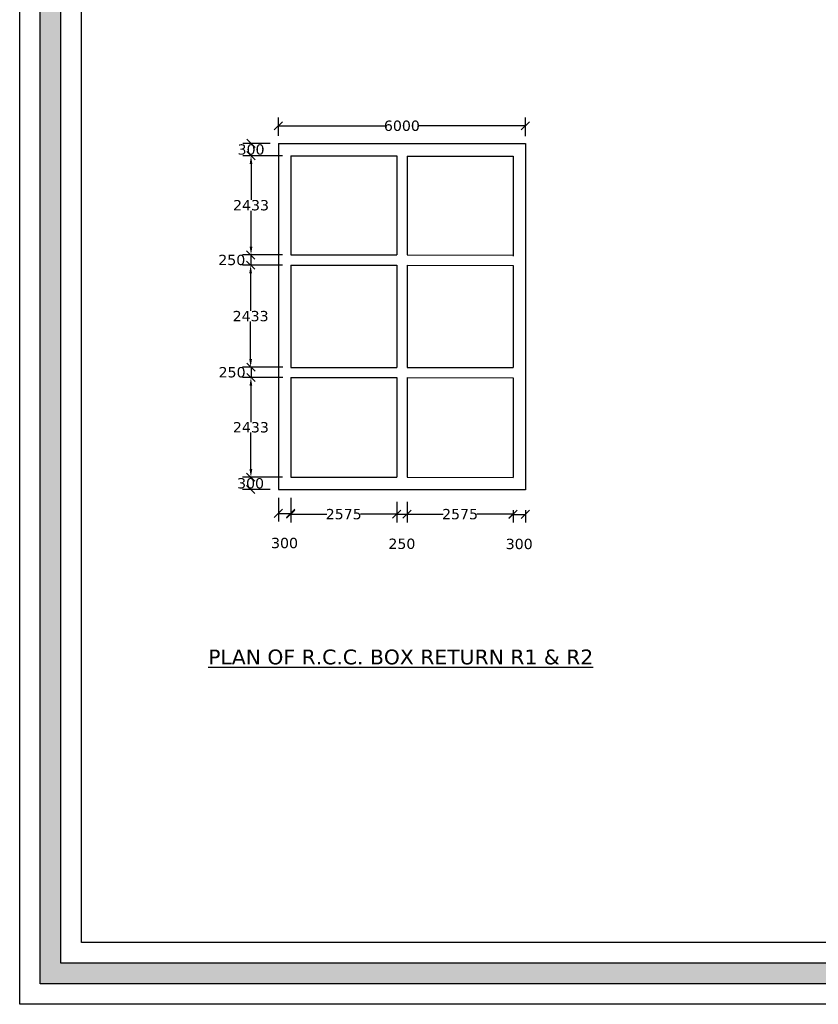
# Model space of a CAD drawing. Header units: millimetres. Extents: x -7746077780 to -3844657605, y -13315294818 to -6656873469.
# Tile 17 of 130: x -3872610911 to -3872591515, y -6657984305 to -6657960392. Entities that reach past the tile are written whole.
import ezdxf

# ---------------------------------------------------------------- set-up
doc = ezdxf.new("R2010")
doc.units = ezdxf.units.MM
doc.header["$MEASUREMENT"] = 0
doc.header["$PDMODE"] = 2
doc.layers.add('TEX', color=6, linetype='Continuous')
doc.layers.add('TEXT', color=7, linetype='Continuous')
doc.styles.get("Standard").update_dxf_attribs({"font": 'verdana.ttf', "height": 250})
doc.dimstyles.new('ISO-25', dxfattribs={"dimtxt": 250, "dimasz": 200, "dimexe": 200, "dimexo": 200, "dimgap": 0.02, "dimtad": 0, "dimtih": 1, "dimtoh": 1, "dimdec": 0, "dimdsep": 46, "dimtxsty": 'Standard', "dimblk": 'OBLIQUE', "dimcen": 150, "dimclrd": 1, "dimclre": 1, "dimclrt": 1, "dimadec": 0, "dimazin": 0, "dimtfac": 1, "dimtdec": 0, "dimtmove": 2, "dimatfit": 3, "dimldrblk": 'OBLIQUE', "dimfxl": 0, "dimarcsym": 0})

# ---------------------------------------------------------------- blocks, each defined once
blk = doc.blocks.new('_Oblique')
at = {"color": 0, "linetype": 'ByBlock', "lineweight": -2}
blk.add_line((-0.5, -0.5), (0.5, 0.5), dxfattribs=at)
blk = doc.blocks.new('*D232')
at = {"layer": 'Defpoints', "color": 0, "ltscale": 20, "transparency": 16777216}
for p in [(-3872598628.816659, -6657962969.213048), (-3872604628.805325, -6657963412.974944), (-3872598628.816659, -6657963416.7389)]:
    blk.add_point(p, dxfattribs=at)
at = {"layer": 'TEX', "color": 1, "lineweight": -2, "ltscale": 20, "transparency": 16777216}
for p, q in [((-3872604628.805325, -6657963212.974944), (-3872604628.805325, -6657962769.213048)), ((-3872604628.805325, -6657962969.213048), (-3872602043.203054, -6657962969.213048)), ((-3872598628.816659, -6657962969.213048), (-3872601214.418931, -6657962969.213048)), ((-3872598628.816659, -6657963216.7389), (-3872598628.816659, -6657962769.213048))]:
    blk.add_line(p, q, dxfattribs=at)
at = {"layer": 'TEX', "color": 1, "lineweight": -2, "ltscale": 20, "transparency": 16777216, "xscale": 200, "yscale": 200, "zscale": 200, "rotation": 180}
blk.add_blockref('_Oblique', (-3872604628.805325, -6657962969.213048), dxfattribs=at)
at = {"layer": 'TEX', "color": 1, "lineweight": -2, "ltscale": 20, "transparency": 16777216, "xscale": 200, "yscale": 200, "zscale": 200}
blk.add_blockref('_Oblique', (-3872598628.816659, -6657962969.213048), dxfattribs=at)
at = {"layer": 'TEX', "color": 1, "ltscale": 20, "transparency": 16777216, "insert": (-3872601628.810992, -6657962969.213048), "char_height": 250, "attachment_point": 5}
blk.add_mtext('6000', dxfattribs=at)
blk = doc.blocks.new('*D233')
at = {"layer": 'Defpoints', "color": 0, "ltscale": 20, "transparency": 16777216}
for p in [(-3872604628.805322, -6657971802.95305), (-3872604328.805322, -6657971802.95305), (-3872604328.805322, -6657972382.681914)]:
    blk.add_point(p, dxfattribs=at)
at = {"layer": 'TEX', "color": 1, "lineweight": -2, "ltscale": 20, "transparency": 16777216}
for p, q in [((-3872604628.805322, -6657972002.95305), (-3872604628.805322, -6657972582.681914)), ((-3872604328.805322, -6657972002.95305), (-3872604328.805322, -6657972582.681914)), ((-3872604628.805322, -6657972382.681914), (-3872604328.805322, -6657972382.681914))]:
    blk.add_line(p, q, dxfattribs=at)
at = {"layer": 'TEX', "color": 1, "lineweight": -2, "ltscale": 20, "transparency": 16777216, "xscale": 200, "yscale": 200, "zscale": 200, "rotation": 180}
blk.add_blockref('_Oblique', (-3872604628.805322, -6657972382.681914), dxfattribs=at)
at = {"layer": 'TEX', "color": 1, "lineweight": -2, "ltscale": 20, "transparency": 16777216, "xscale": 200, "yscale": 200, "zscale": 200}
blk.add_blockref('_Oblique', (-3872604328.805322, -6657972382.681914), dxfattribs=at)
at = {"layer": 'TEX', "color": 1, "ltscale": 20, "transparency": 16777216, "insert": (-3872604478.805322, -6657973103.511256), "char_height": 250, "attachment_point": 5}
blk.add_mtext('300', dxfattribs=at)
blk = doc.blocks.new('*D234')
at = {"layer": 'Defpoints', "color": 0, "ltscale": 20, "transparency": 16777216}
for p in [(-3872601753.805323, -6657971902.953051), (-3872601503.805323, -6657971902.953051), (-3872601503.805323, -6657972401.277274)]:
    blk.add_point(p, dxfattribs=at)
at = {"layer": 'TEX', "color": 1, "lineweight": -2, "ltscale": 20, "transparency": 16777216}
for p, q in [((-3872601753.805323, -6657972102.953051), (-3872601753.805323, -6657972601.277274)), ((-3872601503.805323, -6657972102.953051), (-3872601503.805323, -6657972601.277274)), ((-3872601753.805323, -6657972401.277274), (-3872601503.805323, -6657972401.277274))]:
    blk.add_line(p, q, dxfattribs=at)
at = {"layer": 'TEX', "color": 1, "lineweight": -2, "ltscale": 20, "transparency": 16777216, "xscale": 200, "yscale": 200, "zscale": 200, "rotation": 180}
blk.add_blockref('_Oblique', (-3872601753.805323, -6657972401.277274), dxfattribs=at)
at = {"layer": 'TEX', "color": 1, "lineweight": -2, "ltscale": 20, "transparency": 16777216, "xscale": 200, "yscale": 200, "zscale": 200}
blk.add_blockref('_Oblique', (-3872601503.805323, -6657972401.277274), dxfattribs=at)
at = {"layer": 'TEX', "color": 1, "ltscale": 20, "transparency": 16777216, "insert": (-3872601628.805323, -6657973122.106616), "char_height": 250, "attachment_point": 5}
blk.add_mtext('250', dxfattribs=at)
blk = doc.blocks.new('*D235')
at = {"layer": 'Defpoints', "color": 0, "ltscale": 20, "transparency": 16777216}
for p in [(-3872604328.805322, -6657972002.95305), (-3872601753.805323, -6657972002.95305), (-3872601753.805323, -6657972401.277274)]:
    blk.add_point(p, dxfattribs=at)
at = {"layer": 'TEX', "color": 1, "lineweight": -2, "ltscale": 20, "transparency": 16777216}
for p, q in [((-3872604328.805322, -6657972202.95305), (-3872604328.805322, -6657972601.277274)), ((-3872601753.805323, -6657972202.95305), (-3872601753.805323, -6657972601.277274)), ((-3872604328.805322, -6657972401.277274), (-3872603452.84312, -6657972401.277274)), ((-3872601753.805323, -6657972401.277274), (-3872602629.767526, -6657972401.277274))]:
    blk.add_line(p, q, dxfattribs=at)
at = {"layer": 'TEX', "color": 1, "lineweight": -2, "ltscale": 20, "transparency": 16777216, "xscale": 200, "yscale": 200, "zscale": 200, "rotation": 180}
blk.add_blockref('_Oblique', (-3872604328.805322, -6657972401.277274), dxfattribs=at)
at = {"layer": 'TEX', "color": 1, "lineweight": -2, "ltscale": 20, "transparency": 16777216, "xscale": 200, "yscale": 200, "zscale": 200}
blk.add_blockref('_Oblique', (-3872601753.805323, -6657972401.277274), dxfattribs=at)
at = {"layer": 'TEX', "color": 1, "ltscale": 20, "transparency": 16777216, "insert": (-3872603041.305323, -6657972401.277274), "char_height": 250, "attachment_point": 5}
blk.add_mtext('2575', dxfattribs=at)
blk = doc.blocks.new('*D236')
at = {"layer": 'Defpoints', "color": 0, "ltscale": 20, "transparency": 16777216}
for p in [(-3872601503.805323, -6657972102.953051), (-3872598928.816657, -6657972106.717007), (-3872598928.816657, -6657972401.678787)]:
    blk.add_point(p, dxfattribs=at)
at = {"layer": 'TEX', "color": 1, "lineweight": -2, "ltscale": 20, "transparency": 16777216}
for p, q in [((-3872601503.805323, -6657972302.953051), (-3872601503.805323, -6657972601.678787)), ((-3872598928.816657, -6657972306.717007), (-3872598928.816657, -6657972601.678787)), ((-3872601503.805323, -6657972401.678787), (-3872600627.848787, -6657972401.678787)), ((-3872598928.816657, -6657972401.678787), (-3872599804.773193, -6657972401.678787))]:
    blk.add_line(p, q, dxfattribs=at)
at = {"layer": 'TEX', "color": 1, "lineweight": -2, "ltscale": 20, "transparency": 16777216, "xscale": 200, "yscale": 200, "zscale": 200, "rotation": 180}
blk.add_blockref('_Oblique', (-3872601503.805323, -6657972401.678787), dxfattribs=at)
at = {"layer": 'TEX', "color": 1, "lineweight": -2, "ltscale": 20, "transparency": 16777216, "xscale": 200, "yscale": 200, "zscale": 200}
blk.add_blockref('_Oblique', (-3872598928.816657, -6657972401.678787), dxfattribs=at)
at = {"layer": 'TEX', "color": 1, "ltscale": 20, "transparency": 16777216, "insert": (-3872600216.31099, -6657972401.678787), "char_height": 250, "attachment_point": 5}
blk.add_mtext('2575', dxfattribs=at)
blk = doc.blocks.new('*D237')
at = {"layer": 'Defpoints', "color": 0, "ltscale": 20, "transparency": 16777216}
for p in [(-3872598929.165122, -6657972106.717007), (-3872598629.165122, -6657972106.717007), (-3872598629.165122, -6657972405.931823)]:
    blk.add_point(p, dxfattribs=at)
at = {"layer": 'TEX', "color": 1, "lineweight": -2, "ltscale": 20, "transparency": 16777216}
for p, q in [((-3872598929.165122, -6657972306.717007), (-3872598929.165122, -6657972605.931823)), ((-3872598629.165122, -6657972306.717007), (-3872598629.165122, -6657972605.931823)), ((-3872598929.165122, -6657972405.931823), (-3872598629.165122, -6657972405.931823))]:
    blk.add_line(p, q, dxfattribs=at)
at = {"layer": 'TEX', "color": 1, "lineweight": -2, "ltscale": 20, "transparency": 16777216, "xscale": 200, "yscale": 200, "zscale": 200, "rotation": 180}
blk.add_blockref('_Oblique', (-3872598929.165122, -6657972405.931823), dxfattribs=at)
at = {"layer": 'TEX', "color": 1, "lineweight": -2, "ltscale": 20, "transparency": 16777216, "xscale": 200, "yscale": 200, "zscale": 200}
blk.add_blockref('_Oblique', (-3872598629.165122, -6657972405.931823), dxfattribs=at)
at = {"layer": 'TEX', "color": 1, "ltscale": 20, "transparency": 16777216, "insert": (-3872598779.165122, -6657973126.761165), "char_height": 250, "attachment_point": 5}
blk.add_mtext('300', dxfattribs=at)
blk = doc.blocks.new('*D238')
at = {"layer": 'Defpoints', "color": 0, "ltscale": 30, "transparency": 16777216}
for p in [(-3872604628.805323, -6657963395.876685), (-3872605292.338981, -6657963695.876685), (-3872604328.805323, -6657963695.876685)]:
    blk.add_point(p, dxfattribs=at)
at = {"layer": 'TEX', "color": 1, "lineweight": -2, "ltscale": 30, "transparency": 16777216}
for p, q in [((-3872604828.805323, -6657963395.876685), (-3872605492.338981, -6657963395.876685)), ((-3872605292.338981, -6657963395.876685), (-3872605292.338981, -6657963415.65185)), ((-3872604528.805323, -6657963695.876685), (-3872605492.338981, -6657963695.876685)), ((-3872605292.338981, -6657963695.876685), (-3872605292.338981, -6657963676.101521))]:
    blk.add_line(p, q, dxfattribs=at)
at = {"layer": 'TEX', "color": 1, "lineweight": -2, "ltscale": 30, "transparency": 16777216, "xscale": 200, "yscale": 200, "zscale": 200}
for p, rotation in [((-3872605292.338981, -6657963395.876685), 90), ((-3872605292.338981, -6657963695.876685), 270)]:
    blk.add_blockref('_Oblique', p, dxfattribs=dict(at, rotation=rotation))
at = {"layer": 'TEX', "color": 1, "ltscale": 30, "transparency": 16777216, "insert": (-3872605292.33898, -6657963545.876686), "char_height": 250, "attachment_point": 5}
blk.add_mtext('300', dxfattribs=at)
blk = doc.blocks.new('*D239')
at = {"layer": 'Defpoints', "color": 0, "ltscale": 30, "transparency": 16777216}
for p in [(-3872604328.805323, -6657966103.876685), (-3872605299.498642, -6657966353.876685), (-3872604328.805323, -6657966353.876685)]:
    blk.add_point(p, dxfattribs=at)
at = {"layer": 'TEX', "color": 1, "lineweight": -2, "ltscale": 30, "transparency": 16777216}
for p, q in [((-3872604528.805323, -6657966103.876685), (-3872605499.498642, -6657966103.876685)), ((-3872605299.498642, -6657966103.876685), (-3872605299.498642, -6657966353.876685)), ((-3872604528.805323, -6657966353.876685), (-3872605499.498642, -6657966353.876685))]:
    blk.add_line(p, q, dxfattribs=at)
at = {"layer": 'TEX', "color": 1, "lineweight": -2, "ltscale": 30, "transparency": 16777216, "xscale": 200, "yscale": 200, "zscale": 200}
for p, rotation in [((-3872605299.498642, -6657966103.876685), 90), ((-3872605299.498642, -6657966353.876685), 270)]:
    blk.add_blockref('_Oblique', p, dxfattribs=dict(at, rotation=rotation))
at = {"layer": 'TEX', "color": 1, "ltscale": 30, "transparency": 16777216, "insert": (-3872605759.918312, -6657966228.876686), "char_height": 250, "attachment_point": 5}
blk.add_mtext('250', dxfattribs=at)
blk = doc.blocks.new('*D240')
at = {"layer": 'Defpoints', "color": 0, "ltscale": 30, "transparency": 16777216}
for p in [(-3872604328.805322, -6657971502.95305), (-3872605303.572243, -6657971802.95305), (-3872604628.805322, -6657971802.95305)]:
    blk.add_point(p, dxfattribs=at)
at = {"layer": 'TEX', "color": 1, "lineweight": -2, "ltscale": 30, "transparency": 16777216}
for p, q in [((-3872604528.805322, -6657971502.95305), (-3872605503.572243, -6657971502.95305)), ((-3872605303.572243, -6657971502.95305), (-3872605303.572243, -6657971522.728214)), ((-3872604828.805322, -6657971802.95305), (-3872605503.572243, -6657971802.95305)), ((-3872605303.572243, -6657971802.95305), (-3872605303.572243, -6657971783.177885))]:
    blk.add_line(p, q, dxfattribs=at)
at = {"layer": 'TEX', "color": 1, "lineweight": -2, "ltscale": 30, "transparency": 16777216, "xscale": 200, "yscale": 200, "zscale": 200}
for p, rotation in [((-3872605303.572243, -6657971502.95305), 90), ((-3872605303.572243, -6657971802.95305), 270)]:
    blk.add_blockref('_Oblique', p, dxfattribs=dict(at, rotation=rotation))
at = {"layer": 'TEX', "color": 1, "ltscale": 30, "transparency": 16777216, "insert": (-3872605303.572242, -6657971652.953051), "char_height": 250, "attachment_point": 5}
blk.add_mtext('300', dxfattribs=at)
blk = doc.blocks.new('*D241')
at = {"layer": 'Defpoints', "color": 0, "ltscale": 30, "transparency": 16777216}
for p in [(-3872604321.522219, -6657968830.711976), (-3872605292.215538, -6657969080.711976), (-3872604321.522219, -6657969080.711976)]:
    blk.add_point(p, dxfattribs=at)
at = {"layer": 'TEX', "color": 1, "lineweight": -2, "ltscale": 30, "transparency": 16777216}
for p, q in [((-3872604521.522219, -6657968830.711976), (-3872605492.215538, -6657968830.711976)), ((-3872605292.215538, -6657968830.711976), (-3872605292.215538, -6657969080.711976)), ((-3872604521.522219, -6657969080.711976), (-3872605492.215538, -6657969080.711976))]:
    blk.add_line(p, q, dxfattribs=at)
at = {"layer": 'TEX', "color": 1, "lineweight": -2, "ltscale": 30, "transparency": 16777216, "xscale": 200, "yscale": 200, "zscale": 200}
for p, rotation in [((-3872605292.215538, -6657968830.711976), 90), ((-3872605292.215538, -6657969080.711976), 270)]:
    blk.add_blockref('_Oblique', p, dxfattribs=dict(at, rotation=rotation))
at = {"layer": 'TEX', "color": 1, "ltscale": 30, "transparency": 16777216, "insert": (-3872605752.635208, -6657968955.711977), "char_height": 250, "attachment_point": 5}
blk.add_mtext('250', dxfattribs=at)

msp = doc.modelspace()

# ---------------------------------------------------------------- hatches: boundary and pattern name
at = {"layer": 'TEX', "ltscale": 30}
h = msp.add_hatch(color=256, dxfattribs=at)
h.paths.add_polyline_path([(-3872610410.980361, -6657893319.553785), (-3872458430.085248, -6657893319.553785), (-3872458430.085248, -6657983804.744315), (-3872610410.980361, -6657983804.744315)])
h.paths.add_polyline_path([(-3872609910.980361, -6657893819.553785), (-3872458930.085248, -6657893819.553785), (-3872458930.085248, -6657983304.744315), (-3872609910.980361, -6657983304.744315)], flags=16)

# ---------------------------------------------------------------- linework, layer by layer
at = {"layer": 'TEX', "color": 240, "ltscale": 20}
for p, q in [((-3872604628.805323, -6657963395.876685), (-3872604628.805322, -6657971802.95305)), ((-3872604628.805323, -6657963395.876685), (-3872598629.165122, -6657963399.640639)), ((-3872598629.165122, -6657963399.64064), (-3872598629.165122, -6657971806.717007)), ((-3872604328.805323, -6657963695.876685), (-3872604328.805323, -6657966103.876685)), ((-3872604328.805323, -6657963695.876685), (-3872601753.805323, -6657963695.876685)), ((-3872601753.805323, -6657963695.876685), (-3872601753.805323, -6657966103.876685)), ((-3872601503.805323, -6657963702.953051), (-3872601503.805323, -6657966103.876685)), ((-3872601503.805323, -6657963702.953051), (-3872598929.165122, -6657963706.717007)), ((-3872598929.165122, -6657963706.717007), (-3872598929.165122, -6657966132.64064)), ((-3872604328.805323, -6657966103.876685), (-3872601753.805323, -6657966103.876685)), ((-3872601503.805323, -6657966103.876685), (-3872598928.816657, -6657966107.64064)), ((-3872604328.805323, -6657966353.876685), (-3872601753.805323, -6657966353.876685)), ((-3872601753.805323, -6657966353.876685), (-3872601753.805323, -6657968836.876687)), ((-3872601503.805323, -6657966353.876685), (-3872601503.805323, -6657968836.876686)), ((-3872601503.805323, -6657966353.876685), (-3872598928.816657, -6657966357.64064)), ((-3872598928.816657, -6657966357.64064), (-3872598928.816656, -6657968840.640642)), ((-3872604328.805323, -6657968836.876685), (-3872601753.805323, -6657968836.876687)), ((-3872601503.805323, -6657968836.876686), (-3872598928.816656, -6657968840.640642)), ((-3872604328.805323, -6657969082.422438), (-3872604328.805322, -6657971502.95305)), ((-3872604328.805323, -6657969082.422438), (-3872601753.805323, -6657969082.422438)), ((-3872601753.805323, -6657969082.422438), (-3872601753.805323, -6657971502.953051)), ((-3872601503.805323, -6657969082.422438), (-3872601503.805323, -6657971502.953051)), ((-3872601503.805323, -6657969082.422438), (-3872598929.165122, -6657969086.185884)), ((-3872598929.165122, -6657969086.185884), (-3872598929.165122, -6657971506.716496)), ((-3872604328.805322, -6657971502.95305), (-3872601753.805323, -6657971502.953051)), ((-3872601503.805323, -6657971502.953051), (-3872598929.165122, -6657971506.716496))]:
    msp.add_line(p, q, dxfattribs=at)
at = {"layer": 'TEX', "color": 1, "ltscale": 30}
for p, q in [((-3872604528.805323, -6657963695.876685), (-3872605492.338981, -6657963695.876685)), ((-3872605292.338981, -6657963895.876685), (-3872605292.338981, -6657964769.148156)), ((-3872605292.338981, -6657965903.876685), (-3872605292.338981, -6657965030.605214)), ((-3872604528.805323, -6657966103.876685), (-3872605492.338981, -6657966103.876685)), ((-3872604528.805323, -6657966353.876685), (-3872605501.597164, -6657966353.876685)), ((-3872605301.597164, -6657966553.876685), (-3872605301.597164, -6657967464.671913)), ((-3872605301.597164, -6657968630.711976), (-3872605301.597164, -6657967719.916748)), ((-3872604721.522219, -6657968830.711976), (-3872605501.597164, -6657968830.711976)), ((-3872604528.805323, -6657969082.422438), (-3872605495.795369, -6657969082.422438)), ((-3872605295.795369, -6657969282.422438), (-3872605295.795369, -6657970165.065327)), ((-3872605295.795369, -6657971302.95305), (-3872605295.795369, -6657970420.310162)), ((-3872604528.805322, -6657971502.95305), (-3872605495.795369, -6657971502.95305))]:
    msp.add_line(p, q, dxfattribs=at)
at = {"layer": 'TEX', "ltscale": 30}
for p, q in [((-3872604328.805323, -6657966353.876685), (-3872604328.805323, -6657968836.876685)), ((-3872604628.805322, -6657971802.95305), (-3872598629.165122, -6657971802.95305))]:
    msp.add_line(p, q, dxfattribs=at)
at = {"layer": 'TEX', "ltscale": 20}
for points in [[(-3872610910.980361, -6657892819.553785), (-3872457930.085248, -6657892819.553785), (-3872457930.085248, -6657984304.744315), (-3872610910.980361, -6657984304.744315)], [(-3872610410.980361, -6657893319.553785), (-3872458430.085248, -6657893319.553785), (-3872458430.085248, -6657983804.744315), (-3872610410.980361, -6657983804.744315)], [(-3872609910.980361, -6657893819.553785), (-3872458930.085248, -6657893819.553785), (-3872458930.085248, -6657983304.744315), (-3872609910.980361, -6657983304.744315)], [(-3872609410.980361, -6657894319.553785), (-3872459430.085248, -6657894319.553785), (-3872459430.085248, -6657982804.744315), (-3872609410.980361, -6657982804.744315)], [(-3872609410.980361, -6657894319.553785), (-3872459430.085248, -6657894319.553785), (-3872459430.085248, -6657982804.744315), (-3872609410.980361, -6657982804.744315)]]:
    msp.add_lwpolyline(points, close=True, dxfattribs=at)
at = {"layer": 'TEX', "color": 1, "ltscale": 30}
for points in [[(-3872605325.672314, -6657963895.876685), (-3872605259.005647, -6657963895.876685), (-3872605292.338981, -6657963695.876685)], [(-3872605325.672314, -6657965903.876685), (-3872605259.005647, -6657965903.876685), (-3872605292.338981, -6657966103.876685)], [(-3872605334.930497, -6657966553.876685), (-3872605268.26383, -6657966553.876685), (-3872605301.597164, -6657966353.876685)], [(-3872605334.930497, -6657968630.711976), (-3872605268.26383, -6657968630.711976), (-3872605301.597164, -6657968830.711976)], [(-3872605329.128703, -6657969282.422438), (-3872605262.462036, -6657969282.422438), (-3872605295.795369, -6657969082.422438)], [(-3872605329.128703, -6657971302.95305), (-3872605262.462036, -6657971302.95305), (-3872605295.795369, -6657971502.95305)]]:
    msp.add_solid(points, dxfattribs=at)

# ---------------------------------------------------------------- texts
at = {"layer": 'TEX', "color": 1, "ltscale": 30, "char_height": 250, "attachment_point": 5}
for insert in [(-3872605292.33898, -6657964899.876686), (-3872605301.597163, -6657967592.294332), (-3872605295.795368, -6657970292.687745)]:
    msp.add_mtext('2433', dxfattribs=dict(at, insert=insert))
at = {"layer": 'TEXT', "color": 191, "insert": (-3872606332.485214, -6657975688.467107), "char_height": 360, "width": 14874.44262139, "attachment_point": 1}
msp.add_mtext('{\\LPLAN OF R.C.C. BOX RETURN R1 & R2}', dxfattribs=at)

# ---------------------------------------------------------------- dimensions: what is measured, and where the dimension line sits
at = {"layer": 'TEX', "color": 252, "ltscale": 20}
for base, p1, p2, picture, middle in [((-3872598628.816659, -6657962969.213048), (-3872604628.805325, -6657963412.974944), (-3872598628.816659, -6657963416.7389), '*D232', (-3872601628.810992, -6657962969.213048)), ((-3872604328.805322, -6657972382.681914), (-3872604628.805322, -6657971802.95305), (-3872604328.805322, -6657971802.95305), '*D233', (-3872604478.805322, -6657973103.511256)), ((-3872601753.805323, -6657972401.277274), (-3872604328.805322, -6657972002.95305), (-3872601753.805323, -6657972002.95305), '*D235', (-3872603041.305323, -6657972401.277274)), ((-3872601503.805323, -6657972401.277274), (-3872601753.805323, -6657971902.953051), (-3872601503.805323, -6657971902.953051), '*D234', (-3872601628.805323, -6657973122.106616)), ((-3872598928.816657, -6657972401.678787), (-3872601503.805323, -6657972102.953051), (-3872598928.816657, -6657972106.717007), '*D236', (-3872600216.31099, -6657972401.678787)), ((-3872598629.165122, -6657972405.931823), (-3872598929.165122, -6657972106.717007), (-3872598629.165122, -6657972106.717007), '*D237', (-3872598779.165122, -6657973126.761165))]:
    dim = msp.add_linear_dim(base=base, p1=p1, p2=p2, dimstyle='ISO-25', dxfattribs=at)
    dim.commit()
    dim.dimension.update_dxf_attribs({"geometry": picture, "text_midpoint": middle})
at = {"layer": 'TEX', "ltscale": 30}
for base, p1, p2, picture, middle in [((-3872605292.338981, -6657963695.876685), (-3872604628.805323, -6657963395.876685), (-3872604328.805323, -6657963695.876685), '*D238', (-3872605292.33898, -6657963545.876686)), ((-3872605299.498642, -6657966353.876685), (-3872604328.805323, -6657966103.876685), (-3872604328.805323, -6657966353.876685), '*D239', (-3872605759.918312, -6657966228.876686)), ((-3872605292.215538, -6657969080.711976), (-3872604321.522219, -6657968830.711976), (-3872604321.522219, -6657969080.711976), '*D241', (-3872605752.635208, -6657968955.711977)), ((-3872605303.572243, -6657971802.95305), (-3872604328.805322, -6657971502.95305), (-3872604628.805322, -6657971802.95305), '*D240', (-3872605303.572242, -6657971652.953051))]:
    dim = msp.add_linear_dim(base=base, p1=p1, p2=p2, angle=90, dimstyle='ISO-25', override={"dimfxl": 300}, dxfattribs=at)
    dim.commit()
    dim.dimension.update_dxf_attribs({"geometry": picture, "text_midpoint": middle})

doc.saveas('drawing.dxf')
